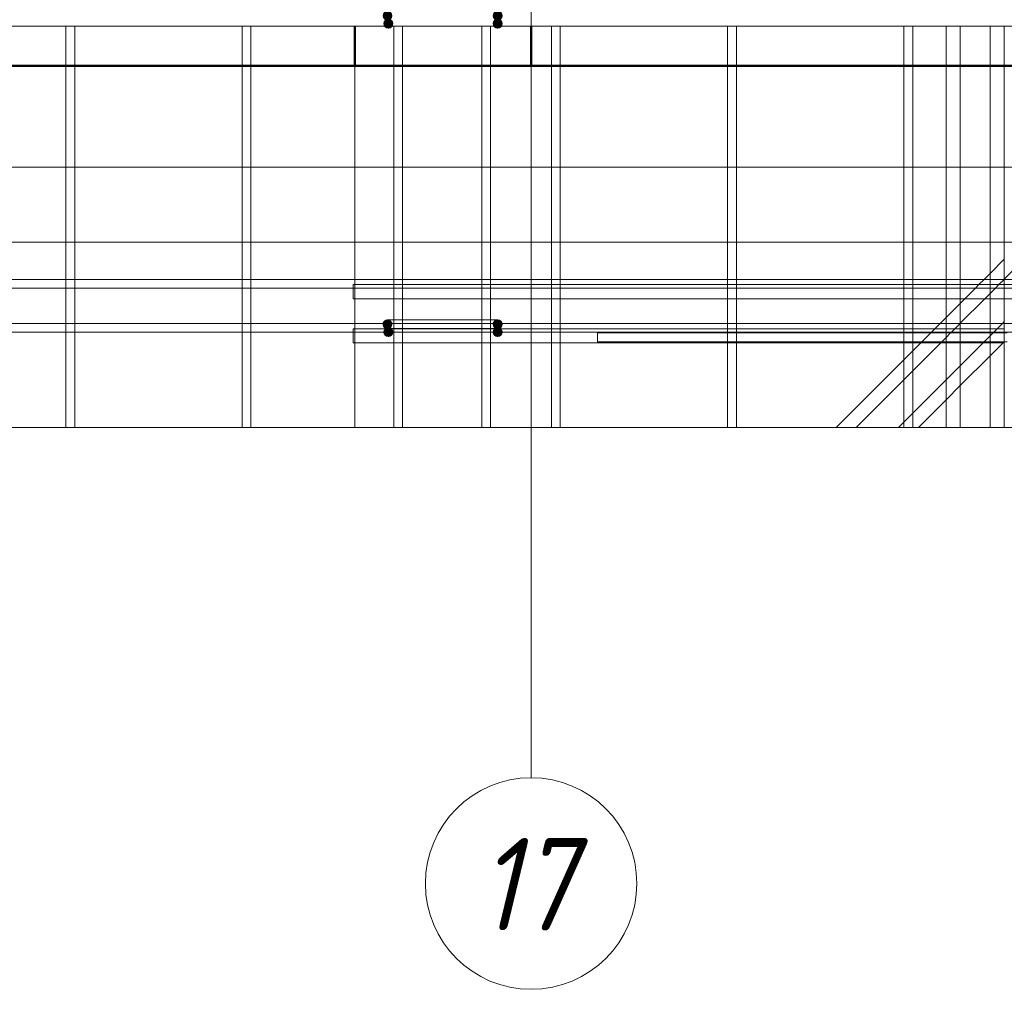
# Model space of a CAD drawing. Header units: millimetres. Extents: x -17001 to 33975, y 44866 to 49392.
# Tile 31 of 53: x 6054 to 7172, y 45352 to 46453. Entities that reach past the tile are written whole.
import ezdxf

# ---------------------------------------------------------------- set-up
doc = ezdxf.new("R2010")
doc.units = ezdxf.units.MM
doc.linetypes.add('ADSK_Линия сетки', pattern=[750, 600, -75, 0, -75])
for name, color, linetype, lineweight in [('A-____-____-DIMS', 211, 'Continuous', 9), ('A-____-____-DIMS-30', 211, 'Continuous', 9), ('A-DETL-GENF-OTLN', 92, 'Continuous', 20), ('A-FLOR-____-MCUT', 192, 'Continuous', 50), ('A-FLOR-____-OTLN', 192, 'Continuous', 20), ('A-WALL-____-MCUT', 113, 'Continuous', 50), ('A-WALL-____-OTLN', 113, 'Continuous', 20), ('S-GRID-____-IDEN', 1, 'Continuous', 20), ('S-GRID-____-OTLN', 1, 'Continuous', 9), ('S-RBAR-____-MCUT', 171, 'Continuous', 20), ('S-RBAR-____-OTLN', 171, 'Continuous', 100)]:
    doc.layers.add(name, color=color, linetype=linetype, lineweight=lineweight)
doc.styles.add('GOST Common_I', font='GOST Common Italic.ttf', dxfattribs={"width": 0.9, "height": 105})
doc.styles.add('GOST Common_I_1', font='GOST Common Italic.ttf', dxfattribs={"width": 0.8, "height": 75})
doc.dimstyles.new('ADSK_Округление_5мм__Узкий__1', dxfattribs={"dimscale": 304.8, "dimtxt": 0.247469, "dimasz": 0.177165, "dimexe": 0.147638, "dimexo": 0.000322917, "dimgap": 0.03937, "dimtad": 1, "dimdec": 0, "dimlfac": 304.8, "dimrnd": 5, "dimdsep": 46, "dimtxsty": 'GOST Common_I_1', "dimblk1": 'OBLIQUE', "dimblk2": 'OBLIQUE', "dimsah": 1, "dimcen": 0.09, "dimdle": 0.147638, "dimazin": 0, "dimtfac": 1, "dimtdec": 4, "dimtix": 1, "dimtmove": 0, "dimatfit": 3, "dimfxl": 1, "dimtvp": 1, "dimtfill": 1, "dimtolj": 1, "dimtzin": 0, "dimlwd": 20, "dimlwe": 20, "dimarcsym": 2})

# ---------------------------------------------------------------- blocks, each defined once
blk = doc.blocks.new('ADSK_Обрыв_Линия - ADSK_Обрыв_линия-1512722-КЖ1_Р_ВЭ16_Армирование_3')
at = {"layer": 'A-DETL-GENF-OTLN'}
blk.add_line((50758.8, 45989.9), (54400, 45989.9), dxfattribs=at)
blk = doc.blocks.new('Ось сетки - Круг_Ø8 мм-6408-КЖ1_Р_ВЭ16_Армирование_3')
at = {"layer": 'S-GRID-____-IDEN'}
for start, end in [(0, 180), (180, 0)]:
    blk.add_arc((47250, 45472.4), 120, start, end, dxfattribs=at)
blk = doc.blocks.new('DIMBLOCK31-КЖ1_Р_ВЭ16_Армирование_3')
at = {"layer": 'A-____-____-DIMS-30', "lineweight": 20}
for p, q in [((2284.6, 46285.3), (2284.6, 46370)), ((9084.6, 46285.3), (9084.6, 46370)), ((2239.6, 46285.3), (9129.6, 46285.3)), ((2284.6, 46285.3), (2284.6, 46240.3)), ((9084.6, 46285.3), (9084.6, 46240.3))]:
    blk.add_line(p, q, dxfattribs=at)
at = {"layer": 'A-____-____-DIMS-30', "lineweight": 40}
for p, q in [((2284.6, 46285.3), (2311.6, 46312.3)), ((9084.6, 46285.3), (9111.6, 46312.3)), ((2284.6, 46285.3), (2257.6, 46258.3)), ((9084.6, 46285.3), (9057.6, 46258.3))]:
    blk.add_line(p, q, dxfattribs=at)
at = {"layer": 'A-____-____-DIMS-30', "color": 0, "lineweight": 20, "insert": (5600.2, 46395.4), "char_height": 75, "width": 202.507, "attachment_point": 1, "line_spacing_factor": 1.022761, "style": 'GOST Common_I_1', "bg_fill": 3, "box_fill_scale": 1.25, "bg_fill_color": 256, "bg_fill_true_color": 13158600, "bg_fill_transparency": 0}
blk.add_mtext('6800', dxfattribs=at)
blk = doc.blocks.new('_Oblique')
at = {"color": 0, "linetype": 'ByBlock', "lineweight": -2}
blk.add_line((-0.5, -0.5), (0.5, 0.5), dxfattribs=at)

msp = doc.modelspace()

# ---------------------------------------------------------------- hatches: boundary and pattern name
at = {"layer": 'S-RBAR-____-MCUT'}
h = msp.add_hatch(color=256, dxfattribs=at)
edge = h.paths.add_edge_path()
edge.add_arc((6471.5895, 46457.0013), 5, 0, 360)
h = msp.add_hatch(color=256, dxfattribs=at)
edge = h.paths.add_edge_path()
edge.add_arc((6472.5895, 46448.0013), 5, 0, 360)
for points in [[(6472.5895, 46443.0013), (6477.3448, 46446.4562), (6475.5285, 46452.0464), (6469.6506, 46452.0464), (6467.8343, 46446.4562)], [(6596.5895, 46443.0013), (6601.3448, 46446.4562), (6599.5285, 46452.0464), (6593.6506, 46452.0464), (6591.8343, 46446.4562)]]:
    msp.add_hatch(color=256, dxfattribs=at).paths.add_polyline_path(points)
h = msp.add_hatch(color=256, dxfattribs=at)
edge = h.paths.add_edge_path()
edge.add_arc((6596.5895, 46457.0013), 5, 0, 360)
h = msp.add_hatch(color=256, dxfattribs=at)
edge = h.paths.add_edge_path()
edge.add_arc((6596.5895, 46448.0013), 5, 0, 360)
at = {"layer": 'S-RBAR-____-MCUT', "lineweight": 9}
h = msp.add_hatch(color=8, dxfattribs=at)
edge = h.paths.add_edge_path()
edge.add_arc((6471.5895, 46107.0013), 5, 0, 360)
for points in [[(6468.6506, 46102.9562), (6474.5285, 46102.9562), (6476.3448, 46108.5464), (6471.5895, 46112.0013), (6466.8343, 46108.5464)], [(6593.6506, 46102.9562), (6599.5285, 46102.9562), (6601.3448, 46108.5464), (6596.5895, 46112.0013), (6591.8343, 46108.5464)], [(6472.5895, 46093.0013), (6477.3448, 46096.4562), (6475.5285, 46102.0464), (6469.6506, 46102.0464), (6467.8343, 46096.4562)], [(6596.5895, 46093.0013), (6601.3448, 46096.4562), (6599.5285, 46102.0464), (6593.6506, 46102.0464), (6591.8343, 46096.4562)]]:
    msp.add_hatch(color=8, dxfattribs=at).paths.add_polyline_path(points)
h = msp.add_hatch(color=8, dxfattribs=at)
edge = h.paths.add_edge_path()
edge.add_arc((6596.5895, 46107.0013), 5, 0, 360)
h = msp.add_hatch(color=8, dxfattribs=at)
edge = h.paths.add_edge_path()
edge.add_arc((6472.5895, 46098.0013), 5, 0, 360)
h = msp.add_hatch(color=8, dxfattribs=at)
edge = h.paths.add_edge_path()
edge.add_arc((6596.5895, 46098.0013), 5, 0, 360)

# ---------------------------------------------------------------- linework, layer by layer
at = {"layer": 'A-FLOR-____-MCUT', "color": 8, "lineweight": 9}
for p, q in [((6434.5895, 46400), (6434.5895, 46200)), ((6634.5895, 46200), (6634.5895, 46400))]:
    msp.add_line(p, q, dxfattribs=at)
at = {"layer": 'A-FLOR-____-OTLN', "color": 8, "lineweight": 9}
for p, q in [((6434.5399, 46400), (6434.5895, 46400)), ((6634.5895, 46400), (6634.6392, 46400)), ((6434.5895, 46200), (4664.589, 46200)), ((7105.6021, 46200), (6634.5895, 46200)), ((9234.5895, 46200), (7105.6021, 46200))]:
    msp.add_line(p, q, dxfattribs=at)
at = {"layer": 'A-WALL-____-MCUT'}
for p, q in [((6434.5895, 46445.0013), (6434.5895, 46400)), ((6634.5895, 46400), (6634.5895, 46445.0013)), ((6434.5895, 46400), (6634.5895, 46400))]:
    msp.add_line(p, q, dxfattribs=at)
at = {"layer": 'A-WALL-____-MCUT', "color": 8, "lineweight": 9}
for p, q in [((6634.5895, 46200), (6434.5895, 46200)), ((6434.5895, 46200), (6434.5895, 45989.8978)), ((6634.5895, 45989.8978), (6634.5895, 46200))]:
    msp.add_line(p, q, dxfattribs=at)
at = {"layer": 'A-WALL-____-OTLN', "lineweight": 50}
for p, q in [((4664.589, 46400), (6434.5399, 46400)), ((6634.6392, 46400), (9079.5895, 46400))]:
    msp.add_line(p, q, dxfattribs=at)
at = {"layer": 'A-WALL-____-OTLN', "color": 8, "lineweight": 9}
msp.add_line((8677.1021, 46200), (7105.6021, 46200), dxfattribs=at)
at = {"layer": 'S-GRID-____-OTLN', "linetype": 'ADSK_Линия сетки'}
msp.add_line((6634.5895, 45592.4142), (6634.5895, 47660.3416), dxfattribs=at)
at = {"layer": 'S-RBAR-____-MCUT'}
for p, q in [((6469.6506, 46452.0464), (6467.8343, 46446.4562)), ((6475.5285, 46452.0464), (6469.6506, 46452.0464)), ((6477.3448, 46446.4562), (6475.5285, 46452.0464)), ((6593.6506, 46452.0464), (6591.8343, 46446.4562)), ((6599.5285, 46452.0464), (6593.6506, 46452.0464)), ((6601.3448, 46446.4562), (6599.5285, 46452.0464)), ((6467.8343, 46446.4562), (6472.5895, 46443.0013)), ((6472.5895, 46443.0013), (6477.3448, 46446.4562)), ((6591.8343, 46446.4562), (6596.5895, 46443.0013)), ((6596.5895, 46443.0013), (6601.3448, 46446.4562))]:
    msp.add_line(p, q, dxfattribs=at)
at = {"layer": 'S-RBAR-____-MCUT', "color": 8, "lineweight": 9}
for p, q in [((6471.5895, 46112.0013), (6466.8343, 46108.5464)), ((6466.8343, 46108.5464), (6468.6506, 46102.9562)), ((6476.3448, 46108.5464), (6471.5895, 46112.0013)), ((6474.5285, 46102.9562), (6476.3448, 46108.5464)), ((6596.5895, 46112.0013), (6591.8343, 46108.5464)), ((6591.8343, 46108.5464), (6593.6506, 46102.9562)), ((6601.3448, 46108.5464), (6596.5895, 46112.0013)), ((6599.5285, 46102.9562), (6601.3448, 46108.5464)), ((6469.6506, 46102.0464), (6467.8343, 46096.4562)), ((6467.8343, 46096.4562), (6472.5895, 46093.0013)), ((6468.6506, 46102.9562), (6474.5285, 46102.9562)), ((6475.5285, 46102.0464), (6469.6506, 46102.0464)), ((6472.5895, 46093.0013), (6477.3448, 46096.4562)), ((6477.3448, 46096.4562), (6475.5285, 46102.0464)), ((6593.6506, 46102.0464), (6591.8343, 46096.4562)), ((6591.8343, 46096.4562), (6596.5895, 46093.0013)), ((6593.6506, 46102.9562), (6599.5285, 46102.9562)), ((6599.5285, 46102.0464), (6593.6506, 46102.0464)), ((6596.5895, 46093.0013), (6601.3448, 46096.4562)), ((6601.3448, 46096.4562), (6599.5285, 46102.0464))]:
    msp.add_line(p, q, dxfattribs=at)
at = {"layer": 'S-RBAR-____-MCUT'}
for centre in [(6471.5895, 46457.0013), (6472.5895, 46448.0013), (6596.5895, 46457.0013), (6596.5895, 46448.0013)]:
    msp.add_circle(centre, 5, dxfattribs=at)
at = {"layer": 'S-RBAR-____-MCUT', "color": 8, "lineweight": 9}
for centre in [(6471.5895, 46107.0013), (6596.5895, 46107.0013), (6472.5895, 46098.0013), (6596.5895, 46098.0013)]:
    msp.add_circle(centre, 5, dxfattribs=at)
at = {"layer": 'S-RBAR-____-OTLN', "lineweight": 20}
msp.add_line((2109.5895, 46445.0013), (9409.4959, 46445.0013), dxfattribs=at)
at = {"layer": 'S-RBAR-____-OTLN', "color": 8, "lineweight": 9}
for p, q in [((6106.6021, 46157.9206), (6106.6021, 46445.0013)), ((6106.6021, 46157.9206), (6106.6021, 46445.0013)), ((6116.6021, 46157.9206), (6116.6021, 46445.0013)), ((6116.6021, 46157.9206), (6116.6021, 46445.0013)), ((6306.6021, 46157.9206), (6306.6021, 46445.0013)), ((6306.6021, 46157.9206), (6306.6021, 46445.0013)), ((6316.6021, 46157.9206), (6316.6021, 46445.0013)), ((6316.6021, 46157.9206), (6316.6021, 46445.0013)), ((6478.6021, 46157.9206), (6478.6021, 46445.0013)), ((6478.6021, 46157.9206), (6478.6021, 46445.0013)), ((6488.6021, 46157.9206), (6488.6021, 46445.0013)), ((6488.6021, 46157.9206), (6488.6021, 46445.0013)), ((6578.6021, 46157.9206), (6578.6021, 46445.0013)), ((6578.6021, 46157.9206), (6578.6021, 46445.0013)), ((6588.6021, 46157.9206), (6588.6021, 46445.0013)), ((6588.6021, 46157.9206), (6588.6021, 46445.0013)), ((6657.6021, 46157.9206), (6657.6021, 46445.0013)), ((6657.6021, 46157.9206), (6657.6021, 46445.0013)), ((6667.6021, 46157.9206), (6667.6021, 46445.0013)), ((6667.6021, 46157.9206), (6667.6021, 46445.0013)), ((6857.6021, 46157.9206), (6857.6021, 46445.0013)), ((6857.6021, 46157.9206), (6857.6021, 46445.0013)), ((6867.6021, 46157.9206), (6867.6021, 46445.0013)), ((6867.6021, 46157.9206), (6867.6021, 46445.0013)), ((7057.6021, 46157.9206), (7057.6021, 46445.0013)), ((7057.6021, 46157.9206), (7057.6021, 46445.0013)), ((7067.6021, 46157.9206), (7067.6021, 46445.0013)), ((7067.6021, 46157.9206), (7067.6021, 46445.0013)), ((7105.6021, 46157.9206), (7105.6021, 46445.0013)), ((7105.6021, 46157.9206), (7105.6021, 46445.0013)), ((7121.6021, 46157.9206), (7121.6021, 46445.0013)), ((7121.6021, 46157.9206), (7121.6021, 46445.0013)), ((7155.6021, 46164.6557), (7155.6021, 46445.0013)), ((7155.6021, 46157.9206), (7155.6021, 46445.0013)), ((7171.6021, 46180.6557), (7171.6021, 46445.0013)), ((7171.6021, 46157.9206), (7171.6021, 46445.0013)), ((7258.6021, 46245.0283), (7171.6021, 46158.0283)), ((7258.6021, 46245.0283), (7171.6021, 46158.0283)), ((7171.6021, 46180.6557), (7155.6021, 46164.6557)), ((7171.6021, 46180.6557), (7155.6021, 46164.6557)), ((7171.6021, 46158.0283), (7171.6021, 46180.6557)), ((7155.6021, 46164.6557), (7148.867, 46157.9206)), ((7155.6021, 46164.6557), (7148.867, 46157.9206)), ((7155.6021, 46157.9206), (7155.6021, 46164.6557)), ((2120.1825, 46157.9206), (9409.8895, 46157.9206)), ((4928.6021, 46157.9206), (6106.6021, 46157.9206)), ((6106.6021, 46157.9206), (6116.6021, 46157.9206)), ((6106.6021, 46147.9206), (6106.6021, 46157.9206)), ((6106.6021, 46147.9206), (6106.6021, 46157.9206)), ((6116.6021, 46157.9206), (6306.6021, 46157.9206)), ((6116.6021, 46147.9206), (6116.6021, 46157.9206)), ((6116.6021, 46147.9206), (6116.6021, 46157.9206)), ((6306.6021, 46157.9206), (6316.6021, 46157.9206)), ((6306.6021, 46147.9206), (6306.6021, 46157.9206)), ((6306.6021, 46147.9206), (6306.6021, 46157.9206)), ((6316.6021, 46157.9206), (6478.6021, 46157.9206)), ((6316.6021, 46147.9206), (6316.6021, 46157.9206)), ((6316.6021, 46147.9206), (6316.6021, 46157.9206)), ((6432.5895, 46151.9206), (6478.6021, 46151.9206)), ((6432.5895, 46147.9206), (6432.5895, 46151.9206)), ((6432.5895, 46151.9206), (6478.6021, 46151.9206)), ((6432.5895, 46147.9206), (6432.5895, 46151.9206)), ((6478.6021, 46157.9206), (6488.6021, 46157.9206)), ((6478.6021, 46151.9206), (6478.6021, 46157.9206)), ((6478.6021, 46147.9206), (6478.6021, 46157.9206)), ((6478.6021, 46147.9206), (6478.6021, 46151.9206)), ((6478.6021, 46151.9206), (6488.6021, 46151.9206)), ((6478.6021, 46151.9206), (6488.6021, 46151.9206)), ((6488.6021, 46157.9206), (6578.6021, 46157.9206)), ((6488.6021, 46151.9206), (6488.6021, 46157.9206)), ((6488.6021, 46147.9206), (6488.6021, 46157.9206)), ((6488.6021, 46147.9206), (6488.6021, 46151.9206)), ((6488.6021, 46151.9206), (6578.6021, 46151.9206)), ((6488.6021, 46151.9206), (6578.6021, 46151.9206)), ((6578.6021, 46157.9206), (6588.6021, 46157.9206)), ((6578.6021, 46151.9206), (6578.6021, 46157.9206)), ((6578.6021, 46147.9206), (6578.6021, 46157.9206)), ((6578.6021, 46147.9206), (6578.6021, 46151.9206)), ((6578.6021, 46151.9206), (6588.6021, 46151.9206)), ((6578.6021, 46151.9206), (6588.6021, 46151.9206)), ((6588.6021, 46157.9206), (6657.6021, 46157.9206)), ((6588.6021, 46151.9206), (6588.6021, 46157.9206)), ((6588.6021, 46147.9206), (6588.6021, 46157.9206)), ((6588.6021, 46147.9206), (6588.6021, 46151.9206)), ((6588.6021, 46151.9206), (6657.6021, 46151.9206)), ((6588.6021, 46151.9206), (6657.6021, 46151.9206)), ((6657.6021, 46157.9206), (6667.6021, 46157.9206)), ((6657.6021, 46151.9206), (6657.6021, 46157.9206)), ((6657.6021, 46147.9206), (6657.6021, 46157.9206)), ((6657.6021, 46147.9206), (6657.6021, 46151.9206)), ((6657.6021, 46151.9206), (6667.6021, 46151.9206)), ((6657.6021, 46151.9206), (6667.6021, 46151.9206)), ((6667.6021, 46157.9206), (6857.6021, 46157.9206)), ((6667.6021, 46151.9206), (6667.6021, 46157.9206)), ((6667.6021, 46147.9206), (6667.6021, 46157.9206)), ((6667.6021, 46147.9206), (6667.6021, 46151.9206)), ((6667.6021, 46151.9206), (6857.6021, 46151.9206)), ((6667.6021, 46151.9206), (6857.6021, 46151.9206)), ((6857.6021, 46157.9206), (6867.6021, 46157.9206)), ((6857.6021, 46151.9206), (6857.6021, 46157.9206)), ((6857.6021, 46147.9206), (6857.6021, 46157.9206)), ((6857.6021, 46151.9206), (6867.6021, 46151.9206)), ((6857.6021, 46151.9206), (6867.6021, 46151.9206)), ((6857.6021, 46147.9206), (6857.6021, 46151.9206)), ((6867.6021, 46157.9206), (7057.6021, 46157.9206)), ((6867.6021, 46151.9206), (6867.6021, 46157.9206)), ((6867.6021, 46147.9206), (6867.6021, 46157.9206)), ((6867.6021, 46151.9206), (7057.6021, 46151.9206)), ((6867.6021, 46151.9206), (7057.6021, 46151.9206)), ((6867.6021, 46147.9206), (6867.6021, 46151.9206)), ((7057.6021, 46157.9206), (7067.6021, 46157.9206)), ((7057.6021, 46151.9206), (7057.6021, 46157.9206)), ((7057.6021, 46147.9206), (7057.6021, 46157.9206)), ((7057.6021, 46147.9206), (7057.6021, 46151.9206)), ((7057.6021, 46151.9206), (7067.6021, 46151.9206)), ((7057.6021, 46151.9206), (7067.6021, 46151.9206)), ((7067.6021, 46157.9206), (7105.6021, 46157.9206)), ((7067.6021, 46151.9206), (7067.6021, 46157.9206)), ((7067.6021, 46147.9206), (7067.6021, 46157.9206)), ((7067.6021, 46147.9206), (7067.6021, 46151.9206)), ((7067.6021, 46151.9206), (7105.6021, 46151.9206)), ((7067.6021, 46151.9206), (7105.6021, 46151.9206)), ((7105.6021, 46157.9206), (7121.6021, 46157.9206)), ((7105.6021, 46151.9206), (7105.6021, 46157.9206)), ((7105.6021, 46147.9206), (7105.6021, 46157.9206)), ((7105.6021, 46147.9206), (7105.6021, 46151.9206)), ((7105.6021, 46151.9206), (7121.6021, 46151.9206)), ((7105.6021, 46151.9206), (7121.6021, 46151.9206)), ((7121.6021, 46157.9206), (7148.867, 46157.9206)), ((7121.6021, 46151.9206), (7121.6021, 46157.9206)), ((7121.6021, 46147.9206), (7121.6021, 46157.9206)), ((7121.6021, 46147.9206), (7121.6021, 46151.9206)), ((7121.6021, 46151.9206), (7155.6021, 46151.9206)), ((7121.6021, 46151.9206), (7142.867, 46151.9206)), ((7142.867, 46151.9206), (7138.867, 46147.9206)), ((7142.867, 46151.9206), (7138.867, 46147.9206)), ((7148.867, 46157.9206), (7142.867, 46151.9206)), ((7148.867, 46157.9206), (7142.867, 46151.9206)), ((7142.867, 46151.9206), (7155.6021, 46151.9206)), ((7148.867, 46157.9206), (7155.6021, 46157.9206)), ((7155.6021, 46157.9206), (7171.4944, 46157.9206)), ((7155.6021, 46151.9206), (7155.6021, 46157.9206)), ((7155.6021, 46147.9206), (7155.6021, 46157.9206)), ((7155.6021, 46147.9206), (7155.6021, 46151.9206)), ((7155.6021, 46151.9206), (7171.6021, 46151.9206)), ((7155.6021, 46151.9206), (7165.4944, 46151.9206)), ((7165.4944, 46151.9206), (7161.4944, 46147.9206)), ((7165.4944, 46151.9206), (7161.4944, 46147.9206)), ((7171.4944, 46157.9206), (7165.4944, 46151.9206)), ((7171.4944, 46157.9206), (7165.4944, 46151.9206)), ((7165.4944, 46151.9206), (7171.6021, 46151.9206)), ((7171.6021, 46151.9206), (7171.6021, 46157.9206)), ((7171.6021, 46147.9206), (7171.6021, 46157.9206)), ((7171.6021, 46147.9206), (7171.6021, 46151.9206)), ((7171.6021, 46151.9206), (7258.6021, 46151.9206)), ((7171.6021, 46151.9206), (7213.5777, 46151.9206)), ((2120.1825, 46147.9206), (9409.8895, 46147.9206)), ((4928.6021, 46147.9206), (6106.6021, 46147.9206)), ((6106.6021, 46147.9206), (6116.6021, 46147.9206)), ((6106.6021, 46107.9206), (6106.6021, 46147.9206)), ((6106.6021, 46107.9206), (6106.6021, 46147.9206)), ((6116.6021, 46147.9206), (6306.6021, 46147.9206)), ((6116.6021, 46107.9206), (6116.6021, 46147.9206)), ((6116.6021, 46107.9206), (6116.6021, 46147.9206)), ((6306.6021, 46147.9206), (6316.6021, 46147.9206)), ((6306.6021, 46107.9206), (6306.6021, 46147.9206)), ((6306.6021, 46107.9206), (6306.6021, 46147.9206)), ((6316.6021, 46147.9206), (6432.5895, 46147.9206)), ((6316.6021, 46107.9206), (6316.6021, 46147.9206)), ((6316.6021, 46107.9206), (6316.6021, 46147.9206)), ((6432.5895, 46147.9206), (6478.6021, 46147.9206)), ((6432.5895, 46135.9206), (6432.5895, 46147.9206)), ((6432.5895, 46135.9206), (6432.5895, 46147.9206)), ((6478.6021, 46147.9206), (6488.6021, 46147.9206)), ((6478.6021, 46135.9206), (6478.6021, 46147.9206)), ((6478.6021, 46107.9206), (6478.6021, 46147.9206)), ((6488.6021, 46147.9206), (6578.6021, 46147.9206)), ((6488.6021, 46135.9206), (6488.6021, 46147.9206)), ((6488.6021, 46107.9206), (6488.6021, 46147.9206)), ((6578.6021, 46147.9206), (6588.6021, 46147.9206)), ((6578.6021, 46135.9206), (6578.6021, 46147.9206)), ((6578.6021, 46107.9206), (6578.6021, 46147.9206)), ((6588.6021, 46147.9206), (6657.6021, 46147.9206)), ((6588.6021, 46135.9206), (6588.6021, 46147.9206)), ((6588.6021, 46107.9206), (6588.6021, 46147.9206)), ((6657.6021, 46147.9206), (6667.6021, 46147.9206)), ((6657.6021, 46135.9206), (6657.6021, 46147.9206)), ((6657.6021, 46107.9206), (6657.6021, 46147.9206)), ((6667.6021, 46147.9206), (6857.6021, 46147.9206)), ((6667.6021, 46135.9206), (6667.6021, 46147.9206)), ((6667.6021, 46107.9206), (6667.6021, 46147.9206)), ((6857.6021, 46147.9206), (6867.6021, 46147.9206)), ((6857.6021, 46135.9206), (6857.6021, 46147.9206)), ((6857.6021, 46107.9206), (6857.6021, 46147.9206)), ((6867.6021, 46147.9206), (7057.6021, 46147.9206)), ((6867.6021, 46135.9206), (6867.6021, 46147.9206)), ((6867.6021, 46107.9206), (6867.6021, 46147.9206)), ((7057.6021, 46147.9206), (7067.6021, 46147.9206)), ((7057.6021, 46135.9206), (7057.6021, 46147.9206)), ((7057.6021, 46107.9206), (7057.6021, 46147.9206)), ((7067.6021, 46147.9206), (7105.6021, 46147.9206)), ((7067.6021, 46135.9206), (7067.6021, 46147.9206)), ((7067.6021, 46107.9206), (7067.6021, 46147.9206)), ((7105.6021, 46147.9206), (7121.6021, 46147.9206)), ((7105.6021, 46135.9206), (7105.6021, 46147.9206)), ((7105.6021, 46107.9206), (7105.6021, 46147.9206)), ((7121.6021, 46147.9206), (7138.867, 46147.9206)), ((7121.6021, 46135.9206), (7121.6021, 46147.9206)), ((7121.6021, 46107.9206), (7121.6021, 46147.9206)), ((7138.867, 46147.9206), (7126.867, 46135.9206)), ((7138.867, 46147.9206), (7126.867, 46135.9206)), ((7138.867, 46147.9206), (7155.6021, 46147.9206)), ((7155.6021, 46142.0283), (7149.4944, 46135.9206)), ((7155.6021, 46142.0283), (7149.4944, 46135.9206)), ((7155.6021, 46147.9206), (7161.4944, 46147.9206)), ((7155.6021, 46142.0283), (7155.6021, 46147.9206)), ((7155.6021, 46107.9206), (7155.6021, 46147.9206)), ((7161.4944, 46147.9206), (7155.6021, 46142.0283)), ((7161.4944, 46147.9206), (7155.6021, 46142.0283)), ((7155.6021, 46135.9206), (7155.6021, 46142.0283)), ((7161.4944, 46147.9206), (7171.6021, 46147.9206)), ((7171.6021, 46135.9206), (7171.6021, 46147.9206)), ((7171.6021, 46107.9206), (7171.6021, 46147.9206)), ((6432.5895, 46135.9206), (6478.6021, 46135.9206)), ((6432.5895, 46135.9206), (6478.6021, 46135.9206)), ((6478.6021, 46107.9206), (6478.6021, 46135.9206)), ((6478.6021, 46135.9206), (6488.6021, 46135.9206)), ((6478.6021, 46135.9206), (6488.6021, 46135.9206)), ((6488.6021, 46107.9206), (6488.6021, 46135.9206)), ((6488.6021, 46135.9206), (6578.6021, 46135.9206)), ((6488.6021, 46135.9206), (6578.6021, 46135.9206)), ((6578.6021, 46107.9206), (6578.6021, 46135.9206)), ((6578.6021, 46135.9206), (6588.6021, 46135.9206)), ((6578.6021, 46135.9206), (6588.6021, 46135.9206)), ((6588.6021, 46107.9206), (6588.6021, 46135.9206)), ((6588.6021, 46135.9206), (6657.6021, 46135.9206)), ((6588.6021, 46135.9206), (6657.6021, 46135.9206)), ((6657.6021, 46107.9206), (6657.6021, 46135.9206)), ((6657.6021, 46135.9206), (6667.6021, 46135.9206)), ((6657.6021, 46135.9206), (6667.6021, 46135.9206)), ((6667.6021, 46107.9206), (6667.6021, 46135.9206)), ((6667.6021, 46135.9206), (6857.6021, 46135.9206)), ((6667.6021, 46135.9206), (6857.6021, 46135.9206)), ((6857.6021, 46135.9206), (6867.6021, 46135.9206)), ((6857.6021, 46135.9206), (6867.6021, 46135.9206)), ((6857.6021, 46107.9206), (6857.6021, 46135.9206)), ((6867.6021, 46135.9206), (7057.6021, 46135.9206)), ((6867.6021, 46135.9206), (7057.6021, 46135.9206)), ((6867.6021, 46107.9206), (6867.6021, 46135.9206)), ((7057.6021, 46107.9206), (7057.6021, 46135.9206)), ((7057.6021, 46135.9206), (7067.6021, 46135.9206)), ((7057.6021, 46135.9206), (7067.6021, 46135.9206)), ((7067.6021, 46107.9206), (7067.6021, 46135.9206)), ((7067.6021, 46135.9206), (7105.6021, 46135.9206)), ((7067.6021, 46135.9206), (7105.6021, 46135.9206)), ((7105.6021, 46114.6557), (7105.6021, 46135.9206)), ((7105.6021, 46135.9206), (7121.6021, 46135.9206)), ((7105.6021, 46135.9206), (7121.6021, 46135.9206)), ((7121.6021, 46130.6557), (7105.6021, 46114.6557)), ((7121.6021, 46130.6557), (7105.6021, 46114.6557)), ((7121.6021, 46130.6557), (7121.6021, 46135.9206)), ((7126.867, 46135.9206), (7121.6021, 46130.6557)), ((7149.4944, 46135.9206), (7121.6021, 46108.0283)), ((7126.867, 46135.9206), (7121.6021, 46130.6557)), ((7149.4944, 46135.9206), (7121.6021, 46108.0283)), ((7121.6021, 46135.9206), (7155.6021, 46135.9206)), ((7121.6021, 46135.9206), (7126.867, 46135.9206)), ((7121.6021, 46108.0283), (7121.6021, 46130.6557)), ((7126.867, 46135.9206), (7149.4944, 46135.9206)), ((7149.4944, 46135.9206), (7155.6021, 46135.9206)), ((7155.6021, 46107.9206), (7155.6021, 46135.9206)), ((7155.6021, 46135.9206), (7171.6021, 46135.9206)), ((7155.6021, 46135.9206), (7171.6021, 46135.9206)), ((7171.6021, 46109.945), (7171.6021, 46135.9206)), ((7171.6021, 46135.9206), (7258.6021, 46135.9206)), ((7171.6021, 46135.9206), (7197.5777, 46135.9206)), ((4155.6206, 46107.9206), (7210.1142, 46107.9206)), ((4928.6021, 46107.9206), (6106.6021, 46107.9206)), ((6106.6021, 46107.9206), (6116.6021, 46107.9206)), ((6106.6021, 46097.9206), (6106.6021, 46107.9206)), ((6106.6021, 46097.9206), (6106.6021, 46107.9206)), ((6116.6021, 46107.9206), (6306.6021, 46107.9206)), ((6116.6021, 46097.9206), (6116.6021, 46107.9206)), ((6116.6021, 46097.9206), (6116.6021, 46107.9206)), ((6306.6021, 46107.9206), (6316.6021, 46107.9206)), ((6306.6021, 46097.9206), (6306.6021, 46107.9206)), ((6306.6021, 46097.9206), (6306.6021, 46107.9206)), ((6316.6021, 46107.9206), (6466.7106, 46107.9206)), ((6316.6021, 46097.9206), (6316.6021, 46107.9206)), ((6316.6021, 46097.9206), (6316.6021, 46107.9206)), ((6466.7106, 46107.9206), (6471.0523, 46107.9206)), ((6471.0523, 46107.9206), (6471.5895, 46107.9206)), ((6478.4134, 46112.0013), (6471.5895, 46112.0013)), ((6471.5895, 46107.9206), (6478.6021, 46107.9206)), ((6488.5195, 46112.0013), (6478.4134, 46112.0013)), ((6478.6021, 46107.9206), (6481.2388, 46107.9206)), ((6478.6021, 46101.9206), (6478.6021, 46107.9206)), ((6478.6021, 46097.9206), (6478.6021, 46107.9206)), ((6481.2388, 46107.9206), (6488.6021, 46107.9206)), ((6501.5895, 46112.0013), (6488.5195, 46112.0013)), ((6488.6021, 46107.9206), (6578.6021, 46107.9206)), ((6488.6021, 46101.9206), (6488.6021, 46107.9206)), ((6488.6021, 46097.9206), (6488.6021, 46107.9206)), ((6566.5895, 46112.0013), (6501.5895, 46112.0013)), ((6578.6991, 46112.0013), (6566.5895, 46112.0013)), ((6578.6021, 46107.9206), (6586.9403, 46107.9206)), ((6578.6021, 46101.9206), (6578.6021, 46107.9206)), ((6578.6021, 46097.9206), (6578.6021, 46107.9206)), ((6588.7131, 46112.0013), (6578.6991, 46112.0013)), ((6586.9403, 46107.9206), (6588.6021, 46107.9206)), ((6588.6021, 46107.9206), (6596.5895, 46107.9206)), ((6588.6021, 46101.9206), (6588.6021, 46107.9206)), ((6588.6021, 46097.9206), (6588.6021, 46107.9206)), ((6596.5895, 46112.0013), (6588.7131, 46112.0013)), ((6596.5895, 46107.9206), (6597.1268, 46107.9206)), ((6597.1268, 46107.9206), (6601.4685, 46107.9206)), ((6601.4685, 46107.9206), (6657.6021, 46107.9206)), ((6657.6021, 46107.9206), (6667.6021, 46107.9206)), ((6657.6021, 46101.9206), (6657.6021, 46107.9206)), ((6657.6021, 46097.9206), (6657.6021, 46107.9206)), ((6667.6021, 46107.9206), (6857.6021, 46107.9206)), ((6667.6021, 46101.9206), (6667.6021, 46107.9206)), ((6667.6021, 46097.9206), (6667.6021, 46107.9206)), ((6857.6021, 46107.9206), (6867.6021, 46107.9206)), ((6857.6021, 46101.9206), (6857.6021, 46107.9206)), ((6857.6021, 46097.9206), (6857.6021, 46107.9206)), ((6867.6021, 46107.9206), (7057.6021, 46107.9206)), ((6867.6021, 46101.9206), (6867.6021, 46107.9206)), ((6867.6021, 46097.9206), (6867.6021, 46107.9206)), ((7057.6021, 46107.9206), (7067.6021, 46107.9206)), ((7057.6021, 46101.9206), (7057.6021, 46107.9206)), ((7057.6021, 46097.9206), (7057.6021, 46107.9206)), ((7067.6021, 46107.9206), (7098.867, 46107.9206)), ((7067.6021, 46101.9206), (7067.6021, 46107.9206)), ((7067.6021, 46097.9206), (7067.6021, 46107.9206)), ((7098.867, 46107.9206), (7092.867, 46101.9206)), ((7098.867, 46107.9206), (7092.867, 46101.9206)), ((7105.6021, 46114.6557), (7098.867, 46107.9206)), ((7105.6021, 46114.6557), (7098.867, 46107.9206)), ((7098.867, 46107.9206), (7105.6021, 46107.9206)), ((7105.6021, 46107.9206), (7105.6021, 46114.6557)), ((7105.6021, 46107.9206), (7121.4944, 46107.9206)), ((7105.6021, 46101.9206), (7105.6021, 46107.9206)), ((7105.6021, 46097.9206), (7105.6021, 46107.9206)), ((7121.4944, 46107.9206), (7115.4944, 46101.9206)), ((7121.4944, 46107.9206), (7115.4944, 46101.9206)), ((7121.6021, 46107.9206), (7155.6021, 46107.9206)), ((7121.6021, 46101.9206), (7121.6021, 46107.9206)), ((7121.6021, 46097.9206), (7121.6021, 46107.9206)), ((7155.6021, 46107.9206), (7169.5777, 46107.9206)), ((7155.6021, 46101.9206), (7155.6021, 46107.9206)), ((7155.6021, 46097.9206), (7155.6021, 46107.9206)), ((7169.5777, 46107.9206), (7163.5777, 46101.9206)), ((7169.5777, 46107.9206), (7163.5777, 46101.9206)), ((7171.6021, 46109.945), (7169.5777, 46107.9206)), ((7171.6021, 46109.945), (7169.5777, 46107.9206)), ((7169.5777, 46107.9206), (7171.6021, 46107.9206)), ((7171.6021, 46107.9206), (7171.6021, 46109.945)), ((7171.6021, 46101.9206), (7171.6021, 46107.9206)), ((7171.6021, 46097.9206), (7171.6021, 46107.9206)), ((4155.6206, 46097.9206), (7210.1142, 46097.9206)), ((4928.6021, 46097.9206), (6106.6021, 46097.9206)), ((6106.6021, 46097.9206), (6116.6021, 46097.9206)), ((6106.6021, 45989.8978), (6106.6021, 46097.9206)), ((6106.6021, 45989.8978), (6106.6021, 46097.9206)), ((6116.6021, 46097.9206), (6306.6021, 46097.9206)), ((6116.6021, 45989.8978), (6116.6021, 46097.9206)), ((6116.6021, 45989.8978), (6116.6021, 46097.9206)), ((6306.6021, 46097.9206), (6316.6021, 46097.9206)), ((6306.6021, 45989.8978), (6306.6021, 46097.9206)), ((6306.6021, 45989.8978), (6306.6021, 46097.9206)), ((6316.6021, 46097.9206), (6432.5895, 46097.9206)), ((6316.6021, 45989.8978), (6316.6021, 46097.9206)), ((6316.6021, 45989.8978), (6316.6021, 46097.9206)), ((6432.5895, 46101.9206), (6478.6021, 46101.9206)), ((6432.5895, 46097.9206), (6432.5895, 46101.9206)), ((6432.5895, 46101.9206), (6478.6021, 46101.9206)), ((6432.5895, 46097.9206), (6432.5895, 46101.9206)), ((6432.5895, 46097.9206), (6478.6021, 46097.9206)), ((6432.5895, 46085.9206), (6432.5895, 46097.9206)), ((6432.5895, 46085.9206), (6432.5895, 46097.9206)), ((6478.4134, 46102.0013), (6471.5895, 46102.0013)), ((6480.3763, 46102.0013), (6478.4134, 46102.0013)), ((6478.6021, 46097.9206), (6478.6021, 46101.9206)), ((6478.6021, 46101.9206), (6488.6021, 46101.9206)), ((6478.6021, 46101.9206), (6488.6021, 46101.9206)), ((6478.6021, 46097.9206), (6488.6021, 46097.9206)), ((6478.6021, 46085.9206), (6478.6021, 46097.9206)), ((6478.6021, 45989.8978), (6478.6021, 46097.9206)), ((6481.1611, 46102.0013), (6480.3763, 46102.0013)), ((6486.5895, 46102.0013), (6481.1611, 46102.0013)), ((6488.5195, 46102.0013), (6486.5895, 46102.0013)), ((6501.5895, 46102.0013), (6488.5195, 46102.0013)), ((6488.6021, 46097.9206), (6488.6021, 46101.9206)), ((6488.6021, 46101.9206), (6578.6021, 46101.9206)), ((6488.6021, 46101.9206), (6578.6021, 46101.9206)), ((6488.6021, 46097.9206), (6578.6021, 46097.9206)), ((6488.6021, 46085.9206), (6488.6021, 46097.9206)), ((6488.6021, 45989.8978), (6488.6021, 46097.9206)), ((6566.5895, 46102.0013), (6501.5895, 46102.0013)), ((6578.6991, 46102.0013), (6566.5895, 46102.0013)), ((6578.6021, 46097.9206), (6578.6021, 46101.9206)), ((6578.6021, 46101.9206), (6588.6021, 46101.9206)), ((6578.6021, 46101.9206), (6588.6021, 46101.9206)), ((6578.6021, 46097.9206), (6588.6021, 46097.9206)), ((6578.6021, 46085.9206), (6578.6021, 46097.9206)), ((6578.6021, 45989.8978), (6578.6021, 46097.9206)), ((6581.5895, 46102.0013), (6578.6991, 46102.0013)), ((6587.018, 46102.0013), (6581.5895, 46102.0013)), ((6587.8027, 46102.0013), (6587.018, 46102.0013)), ((6588.7131, 46102.0013), (6587.8027, 46102.0013)), ((6588.6021, 46097.9206), (6588.6021, 46101.9206)), ((6588.6021, 46101.9206), (6657.6021, 46101.9206)), ((6588.6021, 46101.9206), (6657.6021, 46101.9206)), ((6588.6021, 46097.9206), (6657.6021, 46097.9206)), ((6588.6021, 46085.9206), (6588.6021, 46097.9206)), ((6588.6021, 45989.8978), (6588.6021, 46097.9206)), ((6596.5895, 46102.0013), (6588.7131, 46102.0013)), ((6657.6021, 46097.9206), (6657.6021, 46101.9206)), ((6657.6021, 46101.9206), (6667.6021, 46101.9206)), ((6657.6021, 46101.9206), (6667.6021, 46101.9206)), ((6657.6021, 46097.9206), (6667.6021, 46097.9206)), ((6657.6021, 46085.9206), (6657.6021, 46097.9206)), ((6657.6021, 45989.8978), (6657.6021, 46097.9206)), ((6667.6021, 46097.9206), (6667.6021, 46101.9206)), ((6667.6021, 46101.9206), (6857.6021, 46101.9206)), ((6667.6021, 46101.9206), (6857.6021, 46101.9206)), ((6667.6021, 46097.9206), (6857.6021, 46097.9206)), ((6667.6021, 46085.9206), (6667.6021, 46097.9206)), ((6667.6021, 45989.8978), (6667.6021, 46097.9206)), ((6709.9838, 46097.1443), (7174.9838, 46097.1443)), ((6709.9838, 46087.1443), (6709.9838, 46097.1443)), ((6857.6021, 46097.1443), (6709.9838, 46097.1443)), ((6709.9838, 46097.1443), (6709.9838, 46087.1443)), ((6857.6021, 46101.9206), (6867.6021, 46101.9206)), ((6857.6021, 46101.9206), (6867.6021, 46101.9206)), ((6857.6021, 46097.9206), (6857.6021, 46101.9206)), ((6857.6021, 46097.9206), (6867.6021, 46097.9206)), ((6857.6021, 46097.1443), (6857.6021, 46097.9206)), ((6857.6021, 46097.1443), (6857.6021, 46097.9206)), ((6867.6021, 46097.1443), (6857.6021, 46097.1443)), ((6857.6021, 46087.1443), (6857.6021, 46097.1443)), ((6857.6021, 46087.1443), (6857.6021, 46097.1443)), ((6867.6021, 46101.9206), (7057.6021, 46101.9206)), ((6867.6021, 46101.9206), (7057.6021, 46101.9206)), ((6867.6021, 46097.9206), (6867.6021, 46101.9206)), ((6867.6021, 46097.9206), (7057.6021, 46097.9206)), ((6867.6021, 46097.1443), (6867.6021, 46097.9206)), ((6867.6021, 46097.1443), (6867.6021, 46097.9206)), ((7057.6021, 46097.1443), (6867.6021, 46097.1443)), ((6867.6021, 46087.1443), (6867.6021, 46097.1443)), ((6867.6021, 46087.1443), (6867.6021, 46097.1443)), ((7057.6021, 46097.9206), (7057.6021, 46101.9206)), ((7057.6021, 46101.9206), (7067.6021, 46101.9206)), ((7057.6021, 46101.9206), (7067.6021, 46101.9206)), ((7057.6021, 46097.9206), (7067.6021, 46097.9206)), ((7057.6021, 46097.1443), (7057.6021, 46097.9206)), ((7057.6021, 46097.1443), (7057.6021, 46097.9206)), ((7057.6021, 46087.1443), (7057.6021, 46097.1443)), ((7057.6021, 46087.1443), (7057.6021, 46097.1443)), ((7067.6021, 46097.1443), (7057.6021, 46097.1443)), ((7067.6021, 46097.9206), (7067.6021, 46101.9206)), ((7067.6021, 46101.9206), (7105.6021, 46101.9206)), ((7067.6021, 46101.9206), (7092.867, 46101.9206)), ((7067.6021, 46097.9206), (7088.867, 46097.9206)), ((7067.6021, 46097.1443), (7067.6021, 46097.9206)), ((7067.6021, 46097.1443), (7067.6021, 46097.9206)), ((7067.6021, 46087.1443), (7067.6021, 46097.1443)), ((7067.6021, 46087.1443), (7067.6021, 46097.1443)), ((7088.0907, 46097.1443), (7067.6021, 46097.1443)), ((7088.0907, 46097.1443), (7078.0907, 46087.1443)), ((7088.0907, 46097.1443), (7078.0907, 46087.1443)), ((7088.867, 46097.9206), (7088.0907, 46097.1443)), ((7088.867, 46097.9206), (7088.0907, 46097.1443)), ((7105.6021, 46097.1443), (7088.0907, 46097.1443)), ((7092.867, 46101.9206), (7088.867, 46097.9206)), ((7092.867, 46101.9206), (7088.867, 46097.9206)), ((7088.867, 46097.9206), (7105.6021, 46097.9206)), ((7092.867, 46101.9206), (7105.6021, 46101.9206)), ((7105.6021, 46097.9206), (7105.6021, 46101.9206)), ((7105.6021, 46101.9206), (7121.6021, 46101.9206)), ((7105.6021, 46101.9206), (7115.4944, 46101.9206)), ((7105.6021, 46097.9206), (7111.4944, 46097.9206)), ((7105.6021, 46097.1443), (7105.6021, 46097.9206)), ((7105.6021, 46097.1443), (7105.6021, 46097.9206)), ((7110.7181, 46097.1443), (7105.6021, 46097.1443)), ((7105.6021, 46092.0283), (7105.6021, 46097.1443)), ((7105.6021, 46087.1443), (7105.6021, 46097.1443)), ((7110.7181, 46097.1443), (7105.6021, 46092.0283)), ((7110.7181, 46097.1443), (7105.6021, 46092.0283)), ((7111.4944, 46097.9206), (7110.7181, 46097.1443)), ((7111.4944, 46097.9206), (7110.7181, 46097.1443)), ((7121.6021, 46097.1443), (7110.7181, 46097.1443)), ((7115.4944, 46101.9206), (7111.4944, 46097.9206)), ((7115.4944, 46101.9206), (7111.4944, 46097.9206)), ((7111.4944, 46097.9206), (7121.6021, 46097.9206)), ((7115.4944, 46101.9206), (7121.6021, 46101.9206)), ((7121.6021, 46097.9206), (7121.6021, 46101.9206)), ((7121.6021, 46101.9206), (7155.6021, 46101.9206)), ((7121.6021, 46101.9206), (7155.6021, 46101.9206)), ((7121.6021, 46097.9206), (7155.6021, 46097.9206)), ((7121.6021, 46097.1443), (7121.6021, 46097.9206)), ((7121.6021, 46097.1443), (7121.6021, 46097.9206)), ((7155.6021, 46097.1443), (7121.6021, 46097.1443)), ((7121.6021, 46087.1443), (7121.6021, 46097.1443)), ((7121.6021, 46087.1443), (7121.6021, 46097.1443)), ((7155.6021, 46097.9206), (7155.6021, 46101.9206)), ((7155.6021, 46101.9206), (7171.6021, 46101.9206)), ((7155.6021, 46101.9206), (7163.5777, 46101.9206)), ((7155.6021, 46097.9206), (7159.5777, 46097.9206)), ((7155.6021, 46097.1443), (7155.6021, 46097.9206)), ((7155.6021, 46097.1443), (7155.6021, 46097.9206)), ((7158.8014, 46097.1443), (7155.6021, 46097.1443)), ((7155.6021, 46093.945), (7155.6021, 46097.1443)), ((7155.6021, 46087.1443), (7155.6021, 46097.1443)), ((7158.8014, 46097.1443), (7155.6021, 46093.945)), ((7158.8014, 46097.1443), (7155.6021, 46093.945)), ((7159.5777, 46097.9206), (7158.8014, 46097.1443)), ((7159.5777, 46097.9206), (7158.8014, 46097.1443)), ((7171.6021, 46097.1443), (7158.8014, 46097.1443)), ((7163.5777, 46101.9206), (7159.5777, 46097.9206)), ((7163.5777, 46101.9206), (7159.5777, 46097.9206)), ((7159.5777, 46097.9206), (7171.6021, 46097.9206)), ((7163.5777, 46101.9206), (7171.6021, 46101.9206)), ((7171.6021, 46097.9206), (7171.6021, 46101.9206)), ((7171.6021, 46097.1443), (7171.6021, 46097.9206)), ((7171.6021, 46097.1443), (7171.6021, 46097.9206)), ((7171.6021, 46087.3176), (7171.6021, 46097.1443)), ((7171.6021, 46087.1443), (7171.6021, 46097.1443)), ((6432.5895, 46085.9206), (6478.6021, 46085.9206)), ((6432.5895, 46085.9206), (6478.6021, 46085.9206)), ((6478.6021, 45989.8978), (6478.6021, 46085.9206)), ((6478.6021, 46085.9206), (6488.6021, 46085.9206)), ((6478.6021, 46085.9206), (6488.6021, 46085.9206)), ((6488.6021, 45989.8978), (6488.6021, 46085.9206)), ((6488.6021, 46085.9206), (6578.6021, 46085.9206)), ((6488.6021, 46085.9206), (6578.6021, 46085.9206)), ((6578.6021, 45989.8978), (6578.6021, 46085.9206)), ((6578.6021, 46085.9206), (6588.6021, 46085.9206)), ((6578.6021, 46085.9206), (6588.6021, 46085.9206)), ((6588.6021, 45989.8978), (6588.6021, 46085.9206)), ((6588.6021, 46085.9206), (6657.6021, 46085.9206)), ((6588.6021, 46085.9206), (6657.6021, 46085.9206)), ((6657.6021, 45989.8978), (6657.6021, 46085.9206)), ((6657.6021, 46085.9206), (6667.6021, 46085.9206)), ((6657.6021, 46085.9206), (6667.6021, 46085.9206)), ((6667.6021, 45989.8978), (6667.6021, 46085.9206)), ((6667.6021, 46085.9206), (6857.6021, 46085.9206)), ((6667.6021, 46085.9206), (6857.6021, 46085.9206)), ((6709.9838, 46087.1443), (7174.9838, 46087.1443)), ((6857.6021, 46087.1443), (6709.9838, 46087.1443)), ((6867.6021, 46087.1443), (6857.6021, 46087.1443)), ((6857.6021, 46085.9206), (6857.6021, 46087.1443)), ((6857.6021, 45989.8978), (6857.6021, 46087.1443)), ((6857.6021, 46085.9206), (6867.6021, 46085.9206)), ((6857.6021, 46085.9206), (6867.6021, 46085.9206)), ((6857.6021, 45989.8978), (6857.6021, 46085.9206)), ((7057.6021, 46087.1443), (6867.6021, 46087.1443)), ((6867.6021, 46085.9206), (6867.6021, 46087.1443)), ((6867.6021, 45989.8978), (6867.6021, 46087.1443)), ((6867.6021, 46085.9206), (7057.6021, 46085.9206)), ((6867.6021, 46085.9206), (7057.6021, 46085.9206)), ((6867.6021, 45989.8978), (6867.6021, 46085.9206)), ((7057.6021, 46085.9206), (7057.6021, 46087.1443)), ((7057.6021, 45989.8978), (7057.6021, 46087.1443)), ((7067.6021, 46087.1443), (7057.6021, 46087.1443)), ((7057.6021, 46066.6557), (7057.6021, 46085.9206)), ((7057.6021, 46085.9206), (7067.6021, 46085.9206)), ((7057.6021, 46085.9206), (7067.6021, 46085.9206)), ((7067.6021, 46085.9206), (7067.6021, 46087.1443)), ((7067.6021, 45989.8978), (7067.6021, 46087.1443)), ((7078.0907, 46087.1443), (7067.6021, 46087.1443)), ((7067.6021, 46076.6557), (7067.6021, 46085.9206)), ((7076.867, 46085.9206), (7067.6021, 46076.6557)), ((7099.4944, 46085.9206), (7067.6021, 46054.0283)), ((7076.867, 46085.9206), (7067.6021, 46076.6557)), ((7099.4944, 46085.9206), (7067.6021, 46054.0283)), ((7067.6021, 46085.9206), (7105.6021, 46085.9206)), ((7067.6021, 46085.9206), (7076.867, 46085.9206)), ((7078.0907, 46087.1443), (7076.867, 46085.9206)), ((7078.0907, 46087.1443), (7076.867, 46085.9206)), ((7076.867, 46085.9206), (7099.4944, 46085.9206)), ((7100.7181, 46087.1443), (7078.0907, 46087.1443)), ((7100.7181, 46087.1443), (7099.4944, 46085.9206)), ((7100.7181, 46087.1443), (7099.4944, 46085.9206)), ((7099.4944, 46085.9206), (7105.6021, 46085.9206)), ((7105.6021, 46092.0283), (7100.7181, 46087.1443)), ((7105.6021, 46092.0283), (7100.7181, 46087.1443)), ((7105.6021, 46087.1443), (7100.7181, 46087.1443)), ((7105.6021, 46087.1443), (7105.6021, 46092.0283)), ((7121.6021, 46087.1443), (7105.6021, 46087.1443)), ((7105.6021, 46085.9206), (7105.6021, 46087.1443)), ((7105.6021, 45989.8978), (7105.6021, 46087.1443)), ((7105.6021, 46043.945), (7105.6021, 46085.9206)), ((7105.6021, 46085.9206), (7121.6021, 46085.9206)), ((7105.6021, 46085.9206), (7121.6021, 46085.9206)), ((7148.8014, 46087.1443), (7121.6021, 46087.1443)), ((7121.6021, 46085.9206), (7121.6021, 46087.1443)), ((7121.6021, 45989.8978), (7121.6021, 46087.1443)), ((7121.6021, 46059.945), (7121.6021, 46085.9206)), ((7147.5777, 46085.9206), (7121.6021, 46059.945)), ((7147.5777, 46085.9206), (7121.6021, 46059.945)), ((7121.6021, 46085.9206), (7155.6021, 46085.9206)), ((7121.6021, 46085.9206), (7147.5777, 46085.9206)), ((7148.8014, 46087.1443), (7147.5777, 46085.9206)), ((7148.8014, 46087.1443), (7147.5777, 46085.9206)), ((7147.5777, 46085.9206), (7155.6021, 46085.9206)), ((7155.6021, 46093.945), (7148.8014, 46087.1443)), ((7155.6021, 46093.945), (7148.8014, 46087.1443)), ((7155.6021, 46087.1443), (7148.8014, 46087.1443)), ((7155.6021, 46087.1443), (7155.6021, 46093.945)), ((7171.4288, 46087.1443), (7155.6021, 46087.1443)), ((7155.6021, 46085.9206), (7155.6021, 46087.1443)), ((7155.6021, 45989.8978), (7155.6021, 46087.1443)), ((7155.6021, 46071.3176), (7155.6021, 46085.9206)), ((7170.2051, 46085.9206), (7155.6021, 46071.3176)), ((7170.2051, 46085.9206), (7155.6021, 46071.3176)), ((7155.6021, 46085.9206), (7171.6021, 46085.9206)), ((7155.6021, 46085.9206), (7170.2051, 46085.9206)), ((7171.4288, 46087.1443), (7170.2051, 46085.9206)), ((7171.4288, 46087.1443), (7170.2051, 46085.9206)), ((7170.2051, 46085.9206), (7171.6021, 46085.9206)), ((7171.6021, 46085.9206), (7171.6021, 46087.1443)), ((7171.6021, 45989.8978), (7171.6021, 46087.1443)), ((7171.6021, 45989.8978), (7171.6021, 46085.9206)), ((7067.6021, 46076.6557), (7057.6021, 46066.6557)), ((7067.6021, 46076.6557), (7057.6021, 46066.6557)), ((7067.6021, 46054.0283), (7067.6021, 46076.6557)), ((7057.6021, 46066.6557), (6980.8441, 45989.8978)), ((7057.6021, 46066.6557), (6980.8441, 45989.8978)), ((7057.6021, 46044.0283), (7057.6021, 46066.6557)), ((7155.6021, 46071.3176), (7121.6021, 46037.3176)), ((7155.6021, 46071.3176), (7121.6021, 46037.3176)), ((7155.6021, 45989.8978), (7155.6021, 46071.3176)), ((7067.6021, 46054.0283), (7057.6021, 46044.0283)), ((7067.6021, 46054.0283), (7057.6021, 46044.0283)), ((7067.6021, 46005.945), (7067.6021, 46054.0283)), ((7121.6021, 46059.945), (7105.6021, 46043.945)), ((7121.6021, 46059.945), (7105.6021, 46043.945)), ((7121.6021, 46037.3176), (7121.6021, 46059.945)), ((7057.6021, 46044.0283), (7003.4716, 45989.8978)), ((7057.6021, 46044.0283), (7003.4716, 45989.8978)), ((7057.6021, 45995.945), (7057.6021, 46044.0283)), ((7105.6021, 46043.945), (7067.6021, 46005.945)), ((7105.6021, 46043.945), (7067.6021, 46005.945)), ((7105.6021, 46021.3176), (7105.6021, 46043.945)), ((7121.6021, 46037.3176), (7105.6021, 46021.3176)), ((7121.6021, 46037.3176), (7105.6021, 46021.3176)), ((7121.6021, 45989.8978), (7121.6021, 46037.3176)), ((7105.6021, 46021.3176), (7074.1822, 45989.8978)), ((7105.6021, 46021.3176), (7074.1822, 45989.8978)), ((7105.6021, 45989.8978), (7105.6021, 46021.3176)), ((7067.6021, 46005.945), (7057.6021, 45995.945)), ((7067.6021, 46005.945), (7057.6021, 45995.945)), ((7067.6021, 45989.8978), (7067.6021, 46005.945)), ((7057.6021, 45995.945), (7051.5548, 45989.8978)), ((7057.6021, 45995.945), (7051.5548, 45989.8978)), ((7057.6021, 45989.8978), (7057.6021, 45995.945))]:
    msp.add_line(p, q, dxfattribs=at)
for centre, start, end in [((6471.5895, 46107.0013), 169.3442925, 270), ((6471.5895, 46107.0013), 90, 169.3442925), ((6596.5895, 46107.0013), 10.6557075, 90), ((6596.5895, 46107.0013), 270, 10.6557075)]:
    msp.add_arc(centre, 5, start, end, dxfattribs=at)

# ---------------------------------------------------------------- block references
at = {"layer": 'A-DETL-GENF-OTLN'}
msp.add_blockref('ADSK_Обрыв_Линия - ADSK_Обрыв_линия-1512722-КЖ1_Р_ВЭ16_Армирование_3', (-44965.4105, 0), dxfattribs=at)
at = {"layer": 'S-GRID-____-IDEN'}
msp.add_blockref('Ось сетки - Круг_Ø8 мм-6408-КЖ1_Р_ВЭ16_Армирование_3', (-40615.4105, 0), dxfattribs=at)

# ---------------------------------------------------------------- texts
at = {"layer": 'S-GRID-____-IDEN', "lineweight": 9, "insert": (6574.5353, 45524.1742), "char_height": 105, "width": 145.025269, "attachment_point": 1, "style": 'GOST Common_I'}
msp.add_mtext('17', dxfattribs=at)

# ---------------------------------------------------------------- next in the draw order: dimensions: what is measured, and where the dimension line sits
at = {"layer": 'A-____-____-DIMS', "lineweight": 20}
dim = msp.add_linear_dim(base=(9084.5895, 46285.3416), p1=(2284.5895, 46400.0013), p2=(9084.5895, 46400.0013), dimstyle='ADSK_Округление_5мм__Узкий__1', override={"dimpost": '<>', "dimfxl": 6800}, dxfattribs=at)
dim.commit()
dim.dimension.update_dxf_attribs({"geometry": 'DIMBLOCK31-КЖ1_Р_ВЭ16_Армирование_3', "text_midpoint": (5684.5895, 46335.3246)})

doc.saveas('drawing.dxf')
